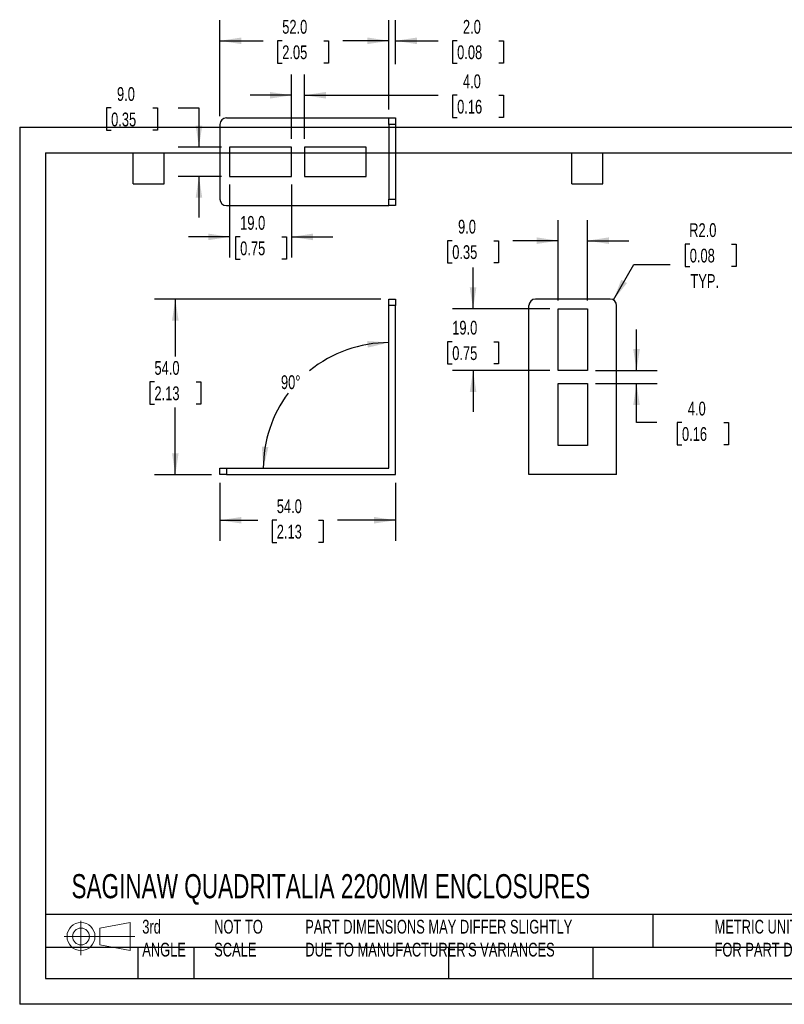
# Model space of a CAD drawing. Header units: millimetres. Extents: x 0 to 543, y 0 to 377.
# Tile 1 of 2: x 0 to 235, y 0 to 303. Entities that reach past the tile are written whole.
import ezdxf

# ---------------------------------------------------------------- set-up
doc = ezdxf.new("R2010")
doc.units = ezdxf.units.MM
doc.header["$LTSCALE"] = 2
doc.layers.add('DIMENSIONS', color=140, linetype='Continuous', lineweight=25)
doc.layers.add('TEXT', color=140, linetype='Continuous', lineweight=25)
doc.styles.add('SLDTEXTSTYLE0', font='TXT', dxfattribs={"width": 0.7})
doc.dimstyles.new('SLDDIMSTYLE0', dxfattribs={"dimtxt": 4.316016, "dimasz": 6.604, "dimexe": 0, "dimexo": 0.0625, "dimgap": 1.079004, "dimtad": 0, "dimtih": 1, "dimtoh": 1, "dimdec": 4, "dimlfac": 2, "dimzin": 12, "dimdsep": 46, "dimtxsty": 'SLDTEXTSTYLE0', "dimsah": 1, "dimcen": 0.09, "dimadec": 0, "dimazin": 3, "dimtfac": 1, "dimtdec": 0, "dimtofl": 0, "dimtmove": 0, "dimatfit": 3, "dimfxl": 0, "dimfrac": 2, "dimtolj": 1, "dimtzin": 12, "dimarcsym": 0})
doc.dimstyles.new('SLDDIMSTYLE1', dxfattribs={"dimtxt": 4.316016, "dimasz": 6.604, "dimexe": 0, "dimexo": 0.0625, "dimgap": 1.079004, "dimtad": 0, "dimtih": 1, "dimtoh": 1, "dimdec": 1, "dimrnd": 1e-09, "dimzin": 4, "dimdsep": 46, "dimtxsty": 'SLDTEXTSTYLE0', "dimsah": 1, "dimcen": 0.09, "dimadec": 0, "dimazin": 1, "dimtfac": 1, "dimtdec": 1, "dimtofl": 0, "dimtmove": 0, "dimatfit": 3, "dimfxl": 0, "dimfrac": 2, "dimtolj": 1, "dimtzin": 12, "dimarcsym": 0})
doc.dimstyles.new('SLDDIMSTYLE2', dxfattribs={"dimtxt": 4.316016, "dimasz": 6.604, "dimexe": 0, "dimexo": 0.0625, "dimgap": 1.079004, "dimtad": 0, "dimtih": 1, "dimtoh": 1, "dimdec": 1, "dimrnd": 1e-09, "dimzin": 4, "dimdsep": 46, "dimtxsty": 'SLDTEXTSTYLE0', "dimsah": 1, "dimcen": 0.09, "dimadec": 0, "dimazin": 1, "dimtfac": 1, "dimtdec": 1, "dimtmove": 0, "dimatfit": 0, "dimfxl": 0, "dimfrac": 2, "dimtolj": 1, "dimtzin": 12, "dimarcsym": 0})
doc.dimstyles.new('SLDDIMSTYLE3', dxfattribs={"dimtxt": 4.316016, "dimasz": 6.604, "dimexe": 0, "dimexo": 0.0625, "dimgap": 1.079004, "dimtad": 0, "dimtih": 1, "dimtoh": 1, "dimdec": 1, "dimrnd": 1e-09, "dimzin": 4, "dimdsep": 46, "dimtxsty": 'SLDTEXTSTYLE0', "dimsah": 1, "dimcen": 0, "dimadec": 0, "dimazin": 1, "dimtfac": 1, "dimtdec": 1, "dimtofl": 0, "dimtmove": 0, "dimatfit": 3, "dimfxl": 0, "dimfrac": 2, "dimtolj": 1, "dimtzin": 12, "dimarcsym": 0})

# ---------------------------------------------------------------- blocks, each defined once
blk = doc.blocks.new('Block11')
at = {"color": 7, "linetype": 'Continuous', "lineweight": 18}
for p, q in [((5.18, 10.62), (5.18, 0)), ((10.96, 8.33), (20.35, 10.06)), ((20.35, 10.06), (20.35, 1.46)), ((10.96, 3.19), (10.96, 8.33)), ((0, 5.76), (21.75, 5.76)), ((10.96, 3.19), (20.35, 1.46))]:
    blk.add_line(p, q, dxfattribs=at)
for radius in [4.3, 2.57]:
    blk.add_circle((5.18, 5.76), radius, dxfattribs=at)
blk = doc.blocks.new('Block12')
at = {"color": 7, "linetype": 'Continuous'}
blk.add_blockref('Block11', (0, 0), dxfattribs=at)
blk = doc.blocks.new('_D')
at = {"layer": 'DIMENSIONS'}
for start, end in [(90, 129.1559), (143.2786, 180)]:
    blk.add_arc((113.57, 164.93), 38.64, start, end, dxfattribs=at)
for points in [[(113.57, 203.58), (106.91, 204.03), (107.08, 202.01)], [(74.93, 164.93), (76.5, 171.43), (74.48, 171.6)]]:
    blk.add_solid(points, dxfattribs=at)
at = {"layer": 'DIMENSIONS', "insert": (80.36, 193.5), "char_height": 4.233, "attachment_point": 1, "style": 'SLDTEXTSTYLE0'}
blk.add_mtext('90°', dxfattribs=at)
blk = doc.blocks.new('_D_1')
at = {"layer": 'DIMENSIONS'}
for p, q in [((111.03, 216.93), (41.51, 216.93)), ((47.86, 216.93), (47.86, 199.3)), ((41.45, 191.47), (40, 191.47)), ((40, 191.47), (40, 184.61)), ((54.27, 191.47), (55.72, 191.47)), ((55.72, 191.47), (55.72, 184.61)), ((40, 184.61), (41.45, 184.61)), ((47.86, 162.93), (47.86, 183.64)), ((55.72, 184.61), (54.27, 184.61)), ((59.03, 162.93), (41.51, 162.93))]:
    blk.add_line(p, q, dxfattribs=at)
for points in [[(47.86, 216.93), (46.85, 210.33), (48.88, 210.33)], [(47.86, 162.93), (48.88, 169.54), (46.85, 169.54)]]:
    blk.add_solid(points, dxfattribs=at)
at = {"layer": 'DIMENSIONS', "char_height": 4.233, "attachment_point": 1, "style": 'SLDTEXTSTYLE0'}
for s, insert in [('54.0', (41.45, 197.89)), ('2.13', (41.45, 190.07))]:
    blk.add_mtext(s, dxfattribs=dict(at, insert=insert))
blk = doc.blocks.new('_D_2')
at = {"layer": 'DIMENSIONS'}
for p, q in [((61.57, 160.39), (61.57, 142.56)), ((115.57, 160.39), (115.57, 142.56)), ((61.57, 148.91), (73.22, 148.91)), ((79.07, 148.91), (77.62, 148.91)), ((77.62, 148.91), (77.62, 142.05)), ((91.89, 148.91), (93.34, 148.91)), ((93.34, 148.91), (93.34, 142.05)), ((115.57, 148.91), (97.74, 148.91)), ((77.62, 142.05), (79.07, 142.05)), ((93.34, 142.05), (91.89, 142.05))]:
    blk.add_line(p, q, dxfattribs=at)
for points in [[(61.57, 148.91), (68.18, 147.9), (68.18, 149.93)], [(115.57, 148.91), (108.97, 149.93), (108.97, 147.9)]]:
    blk.add_solid(points, dxfattribs=at)
at = {"layer": 'DIMENSIONS', "char_height": 4.233, "attachment_point": 1, "style": 'SLDTEXTSTYLE0'}
for s, insert in [('54.0', (79.07, 155.34)), ('2.13', (79.07, 147.51))]:
    blk.add_mtext(s, dxfattribs=dict(at, insert=insert))
blk = doc.blocks.new('_D_3')
at = {"layer": 'DIMENSIONS'}
for p, q in [((113.57, 275.24), (113.57, 302.74)), ((115.57, 289.24), (115.57, 302.74)), ((113.57, 296.39), (100.87, 296.39)), ((115.57, 296.39), (128.69, 296.39)), ((134.54, 296.39), (133.09, 296.39)), ((133.09, 296.39), (133.09, 289.53)), ((147.37, 296.39), (148.81, 296.39)), ((148.81, 296.39), (148.81, 289.53)), ((133.09, 289.53), (134.54, 289.53)), ((148.81, 289.53), (147.37, 289.53))]:
    blk.add_line(p, q, dxfattribs=at)
for points in [[(113.57, 296.39), (106.97, 297.41), (106.97, 295.38)], [(115.57, 296.39), (122.18, 295.38), (122.18, 297.41)]]:
    blk.add_solid(points, dxfattribs=at)
at = {"layer": 'DIMENSIONS', "char_height": 4.233, "attachment_point": 1, "style": 'SLDTEXTSTYLE0'}
for s, insert in [('2.0', (136.33, 302.82)), ('0.08', (134.54, 294.99))]:
    blk.add_mtext(s, dxfattribs=dict(at, insert=insert))
blk = doc.blocks.new('_D_4')
at = {"layer": 'DIMENSIONS'}
for p, q in [((61.57, 273.24), (61.57, 302.74)), ((113.57, 275.24), (113.57, 302.74)), ((61.57, 296.39), (74.89, 296.39)), ((80.74, 296.39), (79.29, 296.39)), ((79.29, 296.39), (79.29, 289.53)), ((93.56, 296.39), (95.01, 296.39)), ((95.01, 296.39), (95.01, 289.53)), ((113.57, 296.39), (99.41, 296.39)), ((79.29, 289.53), (80.74, 289.53)), ((95.01, 289.53), (93.56, 289.53))]:
    blk.add_line(p, q, dxfattribs=at)
for points in [[(61.57, 296.39), (68.18, 295.38), (68.18, 297.41)], [(113.57, 296.39), (106.97, 297.41), (106.97, 295.38)]]:
    blk.add_solid(points, dxfattribs=at)
at = {"layer": 'DIMENSIONS', "char_height": 4.233, "attachment_point": 1, "style": 'SLDTEXTSTYLE0'}
for s, insert in [('52.0', (80.74, 302.82)), ('2.05', (80.74, 294.99))]:
    blk.add_mtext(s, dxfattribs=dict(at, insert=insert))
blk = doc.blocks.new('_D_5')
at = {"layer": 'DIMENSIONS'}
for p, q in [((64.57, 252.16), (64.57, 229.72)), ((83.57, 252.16), (83.57, 229.72)), ((64.57, 236.07), (51.87, 236.07)), ((67.81, 236.07), (66.36, 236.07)), ((66.36, 236.07), (66.36, 229.21)), ((80.63, 236.07), (82.08, 236.07)), ((82.08, 236.07), (82.08, 229.21)), ((83.57, 236.07), (96.27, 236.07)), ((66.36, 229.21), (67.81, 229.21)), ((82.08, 229.21), (80.63, 229.21))]:
    blk.add_line(p, q, dxfattribs=at)
for points in [[(64.57, 236.07), (57.97, 237.09), (57.97, 235.06)], [(83.57, 236.07), (90.18, 235.06), (90.18, 237.09)]]:
    blk.add_solid(points, dxfattribs=at)
at = {"layer": 'DIMENSIONS', "char_height": 4.233, "attachment_point": 1, "style": 'SLDTEXTSTYLE0'}
for s, insert in [('19.0', (67.81, 242.5)), ('0.75', (67.81, 234.67))]:
    blk.add_mtext(s, dxfattribs=dict(at, insert=insert))
blk = doc.blocks.new('_D_6')
at = {"layer": 'DIMENSIONS'}
for p, q in [((28.12, 275.73), (26.67, 275.73)), ((26.67, 275.73), (26.67, 268.87)), ((40.95, 275.73), (42.39, 275.73)), ((42.39, 275.73), (42.39, 268.87)), ((48.73, 275.73), (55.13, 275.73)), ((55.13, 275.73), (55.13, 263.7)), ((26.67, 268.87), (28.12, 268.87)), ((42.39, 268.87), (40.95, 268.87)), ((62.03, 263.7), (48.78, 263.7)), ((62.03, 254.7), (48.78, 254.7)), ((55.13, 254.7), (55.13, 242))]:
    blk.add_line(p, q, dxfattribs=at)
for points in [[(55.13, 263.7), (56.15, 270.3), (54.12, 270.3)], [(55.13, 254.7), (54.12, 248.1), (56.15, 248.1)]]:
    blk.add_solid(points, dxfattribs=at)
at = {"layer": 'DIMENSIONS', "char_height": 4.233, "attachment_point": 1, "style": 'SLDTEXTSTYLE0'}
for s, insert in [('9.0', (29.92, 282.15)), ('0.35', (28.12, 274.32))]:
    blk.add_mtext(s, dxfattribs=dict(at, insert=insert))
blk = doc.blocks.new('_D_7')
at = {"layer": 'DIMENSIONS'}
for p, q in [((83.57, 266.24), (83.57, 285.99)), ((87.57, 266.24), (87.57, 285.99)), ((83.57, 279.64), (70.87, 279.64)), ((87.57, 279.64), (128.69, 279.64)), ((134.54, 279.64), (133.09, 279.64)), ((133.09, 279.64), (133.09, 272.78)), ((147.37, 279.64), (148.81, 279.64)), ((148.81, 279.64), (148.81, 272.78)), ((133.09, 272.78), (134.54, 272.78)), ((148.81, 272.78), (147.37, 272.78))]:
    blk.add_line(p, q, dxfattribs=at)
for points in [[(83.57, 279.64), (76.97, 280.66), (76.97, 278.63)], [(87.57, 279.64), (94.18, 278.63), (94.18, 280.66)]]:
    blk.add_solid(points, dxfattribs=at)
at = {"layer": 'DIMENSIONS', "char_height": 4.233, "attachment_point": 1, "style": 'SLDTEXTSTYLE0'}
for s, insert in [('4.0', (136.33, 286.06)), ('0.16', (134.54, 278.24))]:
    blk.add_mtext(s, dxfattribs=dict(at, insert=insert))
blk = doc.blocks.new('_D_8')
at = {"layer": 'DIMENSIONS'}
for p, q in [((206.08, 233.84), (204.63, 233.84)), ((204.63, 233.84), (204.63, 226.99)), ((218.91, 233.84), (220.36, 233.84)), ((220.36, 233.84), (220.36, 226.99)), ((182.6, 216.67), (188.9, 227.58)), ((188.9, 227.58), (200.01, 227.58)), ((204.63, 226.99), (206.08, 226.99)), ((220.36, 226.99), (218.91, 226.99))]:
    blk.add_line(p, q, dxfattribs=at)
blk.add_solid([(182.6, 216.67), (186.78, 221.88), (185.02, 222.89)], dxfattribs=at)
at = {"layer": 'DIMENSIONS', "char_height": 4.233, "attachment_point": 1, "style": 'SLDTEXTSTYLE0'}
for s, insert in [('R2.0', (205.91, 240.27)), ('0.08', (206.08, 232.44)), ('TYP.', (206.29, 224.62))]:
    blk.add_mtext(s, dxfattribs=dict(at, insert=insert))
blk = doc.blocks.new('_D_9')
at = {"layer": 'DIMENSIONS'}
for p, q in [((165.6, 216.47), (165.6, 241.26)), ((174.6, 216.47), (174.6, 241.26)), ((133.03, 234.91), (131.58, 234.91)), ((131.58, 234.91), (131.58, 228.05)), ((145.85, 234.91), (147.3, 234.91)), ((147.3, 234.91), (147.3, 228.05)), ((165.6, 234.91), (151.7, 234.91)), ((174.6, 234.91), (187.3, 234.91)), ((131.58, 228.05), (133.03, 228.05)), ((147.3, 228.05), (145.85, 228.05))]:
    blk.add_line(p, q, dxfattribs=at)
for points in [[(165.6, 234.91), (158.99, 235.93), (158.99, 233.9)], [(174.6, 234.91), (181.2, 233.9), (181.2, 235.93)]]:
    blk.add_solid(points, dxfattribs=at)
at = {"layer": 'DIMENSIONS', "char_height": 4.233, "attachment_point": 1, "style": 'SLDTEXTSTYLE0'}
for s, insert in [('9.0', (134.82, 241.34)), ('0.35', (133.03, 233.51))]:
    blk.add_mtext(s, dxfattribs=dict(at, insert=insert))
blk = doc.blocks.new('_D_10')
at = {"layer": 'DIMENSIONS'}
for p, q in [((139.44, 213.93), (139.44, 226.63)), ((163.06, 213.93), (133.09, 213.93)), ((133.03, 203.83), (131.58, 203.83)), ((131.58, 203.83), (131.58, 196.98)), ((145.85, 203.83), (147.3, 203.83)), ((147.3, 203.83), (147.3, 196.98)), ((131.58, 196.98), (133.03, 196.98)), ((147.3, 196.98), (145.85, 196.98)), ((163.06, 194.93), (133.09, 194.93)), ((139.44, 194.93), (139.44, 182.23))]:
    blk.add_line(p, q, dxfattribs=at)
for points in [[(139.44, 213.93), (140.46, 220.54), (138.42, 220.54)], [(139.44, 194.93), (138.42, 188.33), (140.46, 188.33)]]:
    blk.add_solid(points, dxfattribs=at)
at = {"layer": 'DIMENSIONS', "char_height": 4.233, "attachment_point": 1, "style": 'SLDTEXTSTYLE0'}
for s, insert in [('19.0', (133.03, 210.26)), ('0.75', (133.03, 202.43))]:
    blk.add_mtext(s, dxfattribs=dict(at, insert=insert))
blk = doc.blocks.new('_D_11')
at = {"layer": 'DIMENSIONS'}
for p, q in [((189.72, 194.93), (189.72, 207.63)), ((177.14, 194.93), (196.07, 194.93)), ((177.14, 190.93), (196.07, 190.93)), ((189.72, 178.96), (189.72, 190.93)), ((195.91, 178.96), (189.72, 178.96)), ((203.69, 178.96), (202.25, 178.96)), ((202.25, 178.96), (202.25, 172.1)), ((216.52, 178.96), (217.97, 178.96)), ((217.97, 178.96), (217.97, 172.1)), ((202.25, 172.1), (203.69, 172.1)), ((217.97, 172.1), (216.52, 172.1))]:
    blk.add_line(p, q, dxfattribs=at)
for points in [[(189.72, 194.93), (190.73, 201.54), (188.7, 201.54)], [(189.72, 190.93), (188.7, 184.33), (190.73, 184.33)]]:
    blk.add_solid(points, dxfattribs=at)
at = {"layer": 'DIMENSIONS', "char_height": 4.233, "attachment_point": 1, "style": 'SLDTEXTSTYLE0'}
for s, insert in [('4.0', (205.49, 185.39)), ('0.16', (203.69, 177.56))]:
    blk.add_mtext(s, dxfattribs=dict(at, insert=insert))

msp = doc.modelspace()

# ---------------------------------------------------------------- linework, layer by layer
for p, q in [((63.573598, 272.700955), (113.573598, 272.700955)), ((113.573598, 272.700955), (115.573598, 272.700955)), ((113.573598, 270.700955), (113.573598, 272.700955)), ((115.573598, 272.700955), (115.573598, 270.700955)), ((61.573598, 270.700955), (61.573598, 247.700955)), ((115.573598, 270.700955), (113.573598, 270.700955)), ((113.573598, 270.700955), (113.573598, 247.700955)), ((115.573598, 270.700955), (115.573598, 247.700955)), ((83.573598, 263.700955), (64.573598, 263.700955)), ((64.573598, 263.700955), (64.573598, 254.700955)), ((83.573598, 254.700955), (83.573598, 263.700955)), ((106.573598, 263.700955), (87.573598, 263.700955)), ((87.573598, 263.700955), (87.573598, 254.700955)), ((106.573598, 254.700955), (106.573598, 263.700955)), ((64.573598, 254.700955), (83.573598, 254.700955)), ((87.573598, 254.700955), (106.573598, 254.700955)), ((63.573598, 245.700955), (113.573598, 245.700955)), ((113.573598, 247.700955), (115.573598, 247.700955)), ((113.573598, 245.700955), (113.573598, 247.700955)), ((115.573598, 245.700955), (113.573598, 245.700955)), ((115.573598, 247.700955), (115.573598, 245.700955)), ((113.573598, 216.934658), (115.573598, 216.934658)), ((113.573598, 214.934658), (113.573598, 216.934658)), ((115.573598, 216.934658), (115.573598, 214.934658)), ((181.597795, 216.934658), (158.597795, 216.934658)), ((115.573598, 214.934658), (113.573598, 214.934658)), ((113.573598, 164.934658), (113.573598, 214.934658)), ((115.573598, 162.934658), (115.573598, 214.934658)), ((156.597795, 162.934658), (156.597795, 214.934658)), ((165.597795, 194.934658), (165.597795, 213.934658)), ((165.597795, 213.934658), (174.597795, 213.934658)), ((174.597795, 213.934658), (174.597795, 194.934658)), ((183.597795, 162.934658), (183.597795, 214.934658)), ((174.597795, 194.934658), (165.597795, 194.934658)), ((165.597795, 171.934658), (165.597795, 190.934658)), ((165.597795, 190.934658), (174.597795, 190.934658)), ((174.597795, 190.934658), (174.597795, 171.934658)), ((174.597795, 171.934658), (165.597795, 171.934658)), ((61.573598, 162.934658), (61.573598, 164.934658)), ((61.573598, 164.934658), (63.573598, 164.934658)), ((63.573598, 164.934658), (63.573598, 162.934658)), ((63.573598, 164.934658), (113.573598, 164.934658)), ((63.573598, 162.934658), (61.573598, 162.934658)), ((63.573598, 162.934658), (115.573598, 162.934658)), ((183.597795, 162.934658), (156.597795, 162.934658))]:
    msp.add_line(p, q)
at = {"color": 7, "linetype": 'Continuous'}
for p, q in [((0.003088, 269.878342), (0.003088, 0.003342)), ((0.003088, 269.878342), (349.253088, 269.878342)), ((349.253088, 0.003342), (0.003088, 0.003342))]:
    msp.add_line(p, q, dxfattribs=at)
for centre, start, end in [((63.573598, 270.700955), 90, 180), ((63.573598, 247.700955), 180, 270), ((158.597795, 214.934658), 90, 180), ((181.597795, 214.934658), 0, 90)]:
    msp.add_arc(centre, 2, start, end)
at = {"layer": 'TEXT'}
for p, q in [((7.9375, 261.9375), (341.3125, 261.9375)), ((7.9375, 261.9375), (7.9375, 7.9375)), ((34.925, 252.4125), (34.925, 261.9375)), ((44.45, 252.4125), (44.45, 261.9375)), ((169.8625, 252.4125), (169.8625, 261.9375)), ((179.3875, 252.4125), (179.3875, 261.9375)), ((34.925, 252.4125), (44.45, 252.4125)), ((169.8625, 252.4125), (179.3875, 252.4125)), ((341.3125, 27.657635), (7.9375, 27.657635)), ((194.698619, 27.657635), (194.698619, 17.4625)), ((341.3125, 17.4625), (7.9375, 17.4625)), ((36.305914, 17.4625), (36.305914, 7.9375)), ((53.546732, 17.4625), (53.546732, 7.9375)), ((131.855259, 17.4625), (131.855259, 7.9375)), ((176.247268, 17.4625), (176.247268, 7.9375)), ((7.9375, 7.9375), (341.3125, 7.9375))]:
    msp.add_line(p, q, dxfattribs=at)

# ---------------------------------------------------------------- block references
msp.add_blockref('Block12', (13.675877, 15.107711), dxfattribs=at)

# ---------------------------------------------------------------- texts
at = {"layer": 'TEXT', "attachment_point": 1, "style": 'SLDTEXTSTYLE0'}
for s, insert, char_height in [('SAGINAW QUADRITALIA 2200MM ENCLOSURES', (15.931468, 40.046887), 7.40833333), ('3rd^JANGLE', (37.700861, 25.993142), 4.2333333), ('NOT TO^JSCALE', (59.813442, 25.993143), 4.23333333), ("PART DIMENSIONS MAY DIFFER SLIGHTLY ^JDUE TO MANUFACTURER'S VARIANCES", (87.825069, 25.993143), 4.23333333), ('METRIC UNITS USED ^JFOR PART DESIGN', (213.707211, 25.993144), 4.23333333)]:
    msp.add_mtext(s, dxfattribs=dict(at, insert=insert, char_height=char_height))

# ---------------------------------------------------------------- dimensions: what is measured, and where the dimension line sits
at = {"layer": 'DIMENSIONS'}
for base, p1, p2, dimstyle, picture, middle in [((61.573598, 296.392861), (113.573598, 272.700955), (61.573598, 270.700955), 'SLDDIMSTYLE1', '_D_4', (87.149485, 296.392861)), ((115.573598, 296.392861), (113.573598, 272.700955), (115.573598, 286.700955), 'SLDDIMSTYLE2', '_D_3', (140.95243, 296.392861)), ((83.573598, 279.641039), (87.573598, 263.700955), (83.573598, 263.700955), 'SLDDIMSTYLE2', '_D_7', (140.95243, 279.641039)), ((83.573598, 236.072807), (64.573598, 254.700955), (83.573598, 254.700955), 'SLDDIMSTYLE2', '_D_5', (74.219375, 236.072807)), ((174.597795, 234.914532), (165.597795, 213.934658), (174.597795, 213.934658), 'SLDDIMSTYLE2', '_D_9', (139.439869, 234.914532))]:
    dim = msp.add_linear_dim(base=base, p1=p1, p2=p2, dimstyle=dimstyle, dxfattribs=at)
    dim.commit()
    dim.dimension.update_dxf_attribs({"geometry": picture, "text_midpoint": middle, "dimtype": 160})
for base, p1, p2, angle, dimstyle, picture, middle in [((55.132069, 254.700955), (64.573598, 263.700955), (64.573598, 254.700955), 90, 'SLDDIMSTYLE2', '_D_6', (55.132069, 275.725145)), ((139.439869, 213.934658), (165.597795, 194.934658), (165.597795, 213.934658), 90, 'SLDDIMSTYLE2', '_D_10', (139.439869, 203.834607)), ((47.86211, 216.934658), (61.573598, 162.934658), (113.573598, 216.934658), 90, 'SLDDIMSTYLE1', '_D_1', (47.86211, 191.47069)), ((189.718858, 190.934658), (174.597795, 194.934658), (174.597795, 190.934658), 90, 'SLDDIMSTYLE2', '_D_11', (189.718858, 178.964366)), ((115.573892, 148.912787), (61.573598, 162.934658), (115.573598, 162.934658), 0.00120169, 'SLDDIMSTYLE1', '_D_2', (85.480815, 148.912155))]:
    dim = msp.add_linear_dim(base=base, p1=p1, p2=p2, angle=angle, dimstyle=dimstyle, dxfattribs=at)
    dim.commit()
    dim.dimension.update_dxf_attribs({"geometry": picture, "text_midpoint": middle, "dimtype": 160})
dim = msp.add_radius_dim(center=(181.597795, 214.934658), mpoint=(182.597795, 216.666709), text='<>\\PTYP.', dimstyle='SLDDIMSTYLE3', dxfattribs=at)
dim.commit()
dim.dimension.update_dxf_attribs({"geometry": '_D_8', "text_midpoint": (212.495663, 229.807226), "dimtype": 164})
dim = msp.add_angular_dim_2l(base=(100.624392, 201.344596), line1=((113.573598, 164.934658), (113.573598, 216.934658)), line2=((61.573598, 164.934658), (113.573598, 164.934658)), dimstyle='SLDDIMSTYLE0', dxfattribs=at)
dim.commit()
dim.dimension.update_dxf_attribs({"geometry": '_D', "text_midpoint": (85.480815, 191.47069), "dimtype": 162})

doc.saveas('drawing.dxf')
